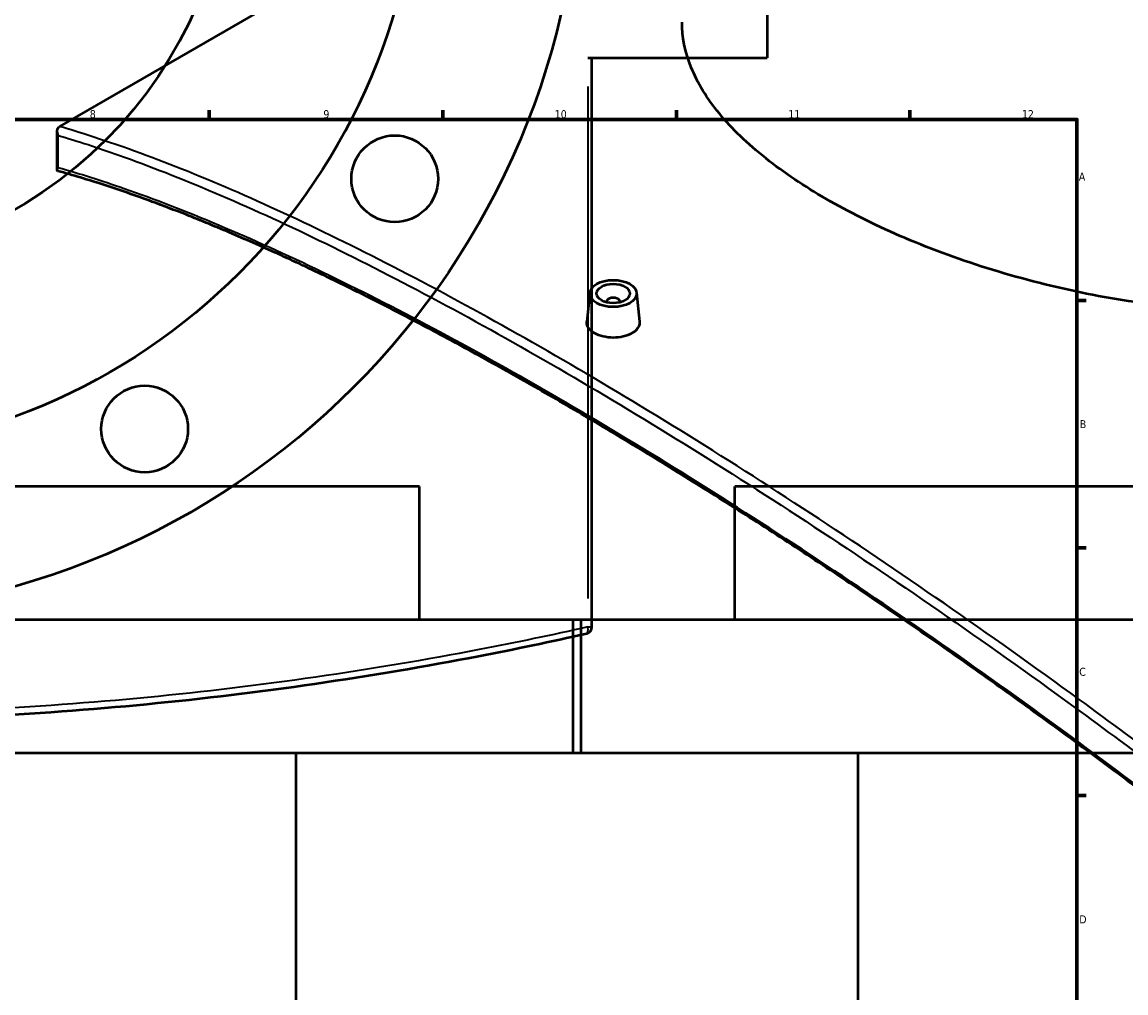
# Model space of a CAD drawing. Header units: millimetres. Extents: x -634 to 1186, y -411 to 930.
# Tile 11 of 13: x 505 to 836, y 312 to 603. Entities that reach past the tile are written whole.
import ezdxf

# ---------------------------------------------------------------- set-up
doc = ezdxf.new("R2010")
doc.units = ezdxf.units.MM
for name, color, linetype, lineweight in [('Border (ANSI)', 7, 'Continuous', 70), ('Dimension (ANSI)', 7, 'Continuous', 25), ('Visible (ANSI)', 7, 'Continuous', 50), ('Visible Narrow (ANSI)', 7, 'Continuous', 35)]:
    doc.layers.add(name, color=color, linetype=linetype, lineweight=lineweight)
doc.styles.add('Note Text (ANSI)', font='tahoma.ttf')
doc.dimstyles.new('Default - mm (ANSI)', dxfattribs={"dimtxt": 2.4, "dimasz": 2.5, "dimexe": 3.175, "dimexo": 1.6002, "dimgap": 0.8, "dimtad": 0, "dimtoh": 1, "dimdec": 0, "dimrnd": 1e-08, "dimzin": 4, "dimdsep": 46, "dimtxsty": 'Note Text (ANSI)', "dimcen": 0.09, "dimdle": 10, "dimclrd": 256, "dimclre": 256, "dimclrt": 5, "dimadec": 1, "dimazin": 1, "dimtfac": 1.27, "dimtofl": 0, "dimtmove": 0, "dimatfit": 3, "dimfxl": 1, "dimtolj": 1, "dimtzin": 4, "dimlwd": -1, "dimlwe": -1, "dimarcsym": 0})

# ---------------------------------------------------------------- blocks, each defined once
blk = doc.blocks.new('Borders Default Border')
at = {"layer": 'Border (ANSI)'}
for p, q in [((560.67, 574), (560.67, 576.8)), ((630.75, 574), (630.75, 576.8)), ((700.83, 574), (700.83, 576.8)), ((770.92, 574), (770.92, 576.8)), ((821, 519.75), (823.8, 519.75)), ((821, 445.5), (823.8, 445.5)), ((821, 371.25), (823.8, 371.25))]:
    blk.add_line(p, q, dxfattribs=at)
at = {"layer": 'Border (ANSI)', "flags": 128}
blk.add_lwpolyline([(20, 20), (20, 574), (821, 574), (821, 20), (20, 20)], dxfattribs=at)
at = {"layer": 'Border (ANSI)', "color": 5, "true_color": 0x0000ff, "char_height": 2.4, "attachment_point": 7, "style": 'Note Text (ANSI)'}
for s, insert in [('8', (524.84, 574.35)), ('9', (594.92, 574.35)), ('10', (664.35, 574.35)), ('11', (734.43, 574.4)), ('12', (804.52, 574.4)), ('A', (821.58, 555.68)), ('B', (821.87, 481.43)), ('C', (821.71, 407.13)), ('D', (821.72, 332.93))]:
    blk.add_mtext(s, dxfattribs=dict(at, insert=insert))
blk = doc.blocks.new('*D8')
at = {"layer": 'Defpoints', "color": 0, "transparency": 16777216}
for p in [(308.48, 852.46), (569.12, 464.96)]:
    blk.add_point(p, dxfattribs=at)
at = {"layer": 'Dimension (ANSI)', "transparency": 16777216}
for p, q in [((325.54, 827.1), (309.88, 850.39)), ((322.38, 827.1), (325.54, 827.1))]:
    blk.add_line(p, q, dxfattribs=at)
blk.add_solid([(310.22, 850.62), (309.53, 850.16), (308.48, 852.46)], dxfattribs=at)
at = {"layer": 'Dimension (ANSI)', "color": 5, "transparency": 16777216, "insert": (313.82, 828.39), "char_height": 2.4, "attachment_point": 1, "style": 'Note Text (ANSI)'}
blk.add_mtext('\\A1;∅467', dxfattribs=at)

msp = doc.modelspace()

# ---------------------------------------------------------------- linework, layer by layer
at = {"layer": 'Visible (ANSI)'}
for p, q in [((728.1, 724.96), (728.1, 592.46)), ((515.85, 571.88), (678.97, 666.05)), ((674.27, 592.46), (728.1, 592.46)), ((675.5, 421.81), (675.5, 592.46)), ((515.06, 558.81), (515.06, 570.44)), ((674.91, 522.06), (673.98, 513.42)), ((688.88, 522.06), (689.81, 513.42)), ((679.89, 519.36), (679.89, 519.17)), ((683.89, 519.36), (683.89, 519.17)), ((623.8, 463.93), (253.8, 463.93)), ((623.8, 423.93), (623.8, 463.93)), ((1088.38, 463.93), (718.38, 463.93)), ((718.38, 423.93), (718.38, 463.93)), ((672.3, 423.93), (205.3, 423.93)), ((1136.88, 423.93), (669.88, 423.93)), ((669.88, 383.93), (669.88, 423.93)), ((672.3, 383.93), (672.3, 423.93)), ((672.3, 383.93), (205.3, 383.93)), ((586.8, 185.86), (586.8, 383.93)), ((1136.88, 383.93), (669.88, 383.93)), ((755.38, 203.93), (755.38, 383.93))]:
    msp.add_line(p, q, dxfattribs=at)
for centre, radius in [((438.8, 658.71), 233.5), ((438.8, 658.71), 185), ((438.8, 658.71), 128.5), ((616.34, 556.21), 13), ((541.3, 481.18), 13)]:
    msp.add_circle(centre, radius, dxfattribs=at)
msp.add_arc((673.5, 421.81), 2, 282.6904, 0, dxfattribs=at)
for major_axis in [(-7, 0), (5, 0)]:
    msp.add_ellipse((681.89, 521.81), major_axis=major_axis, ratio=0.57735, dxfattribs=at)
msp.add_ellipse((681.89, 519.36), major_axis=(-2, 0), ratio=0.57735, start_param=2.963882, end_param=6.460896, dxfattribs=at)
for points, knots in [([(955.19, 535.35), (948.59, 531.54), (941.14, 528.15), (924.94, 522.62), (916.19, 520.47), (897.96, 517.53), (888.46, 516.73), (869.38, 516.38), (859.8, 516.83), (841.28, 518.68), (831.69, 520.14), (812.61, 524.08), (803.12, 526.55), (784.88, 532.28), (776.13, 535.54), (759.93, 542.55), (752.48, 546.3), (739.29, 553.91), (733.11, 558.04), (722.23, 566.66), (717.53, 571.17), (709.99, 580.32), (707.15, 584.97), (703.42, 594.2), (702.54, 598.78), (702.54, 603.2)], [0, 0, 0, 0, 2.799518, 2.799518, 5.599037, 5.599037, 8.398555, 8.398555, 11.198074, 11.198074, 13.997258, 13.997258, 16.796441, 16.796441, 19.595625, 19.595625, 22.394809, 22.394809, 25.193993, 25.193993, 27.993177, 27.993177, 30.792361, 30.792361, 33.591545, 33.591545, 33.591545, 33.591545]), ([(515.37, 569.24), (515.37, 569.24), (515.37, 569.24), (515.26, 569.47), (515.17, 569.71), (515.07, 570.17), (515.05, 570.41), (515.09, 570.87), (515.16, 571.1), (515.36, 571.47), (515.49, 571.63), (515.65, 571.75)], [-0.30217, -0.30217, -0.30217, -0.30217, -0.3014108, -0.3014108, -0.2236034, -0.2236034, -0.1481452, -0.1481452, -0.068479, -0.068479, 0, 0, 0, 0]), ([(515.27, 558.54), (515.2, 558.56), (515.15, 558.6), (515.06, 558.72), (515.05, 558.83), (515.14, 559.13), (515.23, 559.31), (515.37, 559.5), (515.37, 559.5), (515.37, 559.5)], [-0.3488157, -0.3488157, -0.3488157, -0.3488157, -0.276251, -0.276251, -0.1393177, -0.1393177, 0, 0, 0.0011376, 0.0011376, 0.0011376, 0.0011376]), ([(847.77, 366.9), (841.41, 371.75), (835.05, 376.55), (822.34, 386.02), (815.98, 390.69), (803.28, 399.91), (796.94, 404.45), (784.29, 413.4), (777.98, 417.8), (765.41, 426.46), (759.14, 430.72), (746.68, 439.09), (740.48, 443.19), (728.15, 451.24), (722.02, 455.18), (709.86, 462.9), (703.83, 466.67), (691.87, 474.03), (685.94, 477.62), (674.21, 484.62), (668.41, 488.02), (656.93, 494.64), (651.25, 497.85), (640.05, 504.07), (634.52, 507.08), (623.62, 512.89), (618.24, 515.69), (607.66, 521.09), (602.46, 523.67), (592.22, 528.63), (587.18, 531), (577.3, 535.52), (572.45, 537.67), (562.94, 541.73), (558.28, 543.65), (550.29, 546.81), (546.92, 548.09), (538.63, 551.15), (533.78, 552.84), (524.34, 555.92), (519.74, 557.3), (515.27, 558.54)], [6.174409, 6.174409, 6.174409, 6.174409, 8.61637, 8.61637, 11.058331, 11.058331, 13.500292, 13.500292, 15.942253, 15.942253, 18.384214, 18.384214, 20.826175, 20.826175, 23.268135, 23.268135, 25.710096, 25.710096, 28.152057, 28.152057, 30.594018, 30.594018, 33.035979, 33.035979, 35.47794, 35.47794, 37.919901, 37.919901, 40.361862, 40.361862, 42.803822, 42.803822, 45.245783, 45.245783, 47.687744, 47.687744, 49.519215, 49.519215, 52.266421, 52.266421, 55.013627, 55.013627, 55.013627, 55.013627]), ([(687.5, 509.88), (686.8, 509.47), (685.9, 509.12), (683.95, 508.66), (682.89, 508.55), (680.9, 508.57), (679.84, 508.69), (677.88, 509.16), (676.99, 509.52), (675.58, 510.33), (674.97, 510.84), (674.16, 511.96), (673.96, 512.57), (673.96, 513.23), (673.97, 513.32), (673.98, 513.42)], [0, 0, 0, 0, 0.298721, 0.298721, 0.597442, 0.597442, 0.896124, 0.896124, 1.194807, 1.194807, 1.493489, 1.493489, 1.792172, 1.792172, 1.840677, 1.840677, 1.840677, 1.840677]), ([(689.81, 513.42), (689.82, 513.33), (689.82, 513.23), (689.82, 512.56), (689.62, 511.94), (688.81, 510.8), (688.2, 510.29), (687.5, 509.88)], [4.1331092, 4.1331092, 4.1331092, 4.1331092, 4.1817853, 4.1817853, 4.4805062, 4.4805062, 4.7792271, 4.7792271, 4.7792271, 4.7792271]), ([(203.66, 419.86), (214.35, 417.45), (225.19, 415.19), (268.31, 406.87), (301.63, 401.99), (369.57, 395.41), (404.19, 393.71), (438.8, 393.71), (473.42, 393.71), (508.03, 395.41), (575.97, 401.99), (609.29, 406.87), (652.41, 415.19), (663.25, 417.45), (673.94, 419.86)], [1.431302, 1.431302, 1.431302, 1.431302, 4.969771, 4.969771, 15.334406, 15.334406, 25.699046, 25.699046, 25.699046, 36.063686, 36.063686, 46.428321, 46.428321, 49.966633, 49.966633, 49.966633, 49.966633])]:
    msp.add_open_spline(points, degree=3, knots=knots, dxfattribs=at)
msp.add_open_spline([(515.85, 571.88), (515.78, 571.84), (515.71, 571.79), (515.65, 571.75)], degree=3, dxfattribs=at)
at = {"layer": 'Visible Narrow (ANSI)'}
for p, q in [((674.27, 583.93), (674.27, 430.34)), ((515.37, 559.5), (515.37, 569.24)), ((674.38, 421.81), (675.5, 421.81))]:
    msp.add_line(p, q, dxfattribs=at)
msp.add_ellipse((673.5, 421.81), major_axis=(0.44, -1.95), ratio=0.374846, start_param=0.074329, end_param=1.412257, dxfattribs=at)
for points, knots in [([(849.52, 379.42), (840.25, 386.43), (830.98, 393.32), (794.58, 419.89), (767.54, 438.58), (714.78, 473.14), (689.08, 489.01), (664.57, 503.16), (640.06, 517.31), (616.74, 529.74), (573.28, 550.73), (553.13, 559.28), (528.23, 568.06), (521.93, 570.1), (515.85, 571.88)], [-49.966633, -49.966633, -49.966633, -49.966633, -46.428321, -46.428321, -36.063686, -36.063686, -25.699046, -25.699046, -25.699046, -15.334406, -15.334406, -4.969771, -4.969771, -1.295194, -1.295194, -1.295194, -1.295194]), ([(515.37, 569.24), (521.23, 567.5), (527.29, 565.52), (551.9, 556.81), (572.01, 548.25), (615.4, 527.26), (638.68, 514.84), (663.15, 500.71), (687.63, 486.58), (713.3, 470.74), (766, 436.25), (793.01, 417.61), (829.38, 391.11), (838.65, 384.24), (847.91, 377.25)], [1.431302, 1.431302, 1.431302, 1.431302, 4.969771, 4.969771, 15.334406, 15.334406, 25.699046, 25.699046, 25.699046, 36.063686, 36.063686, 46.428321, 46.428321, 49.966633, 49.966633, 49.966633, 49.966633]), ([(847.91, 367.51), (837.88, 375.17), (827.83, 382.68), (791.12, 409.6), (764.52, 428.05), (712.6, 462.15), (687.3, 477.79), (663.15, 491.73), (639.01, 505.66), (616.04, 517.9), (573.17, 538.52), (553.29, 546.91), (528.31, 555.61), (521.72, 557.71), (515.37, 559.5)], [6.174409, 6.174409, 6.174409, 6.174409, 10.019219, 10.019219, 20.242663, 20.242663, 30.466112, 30.466112, 30.466112, 40.68956, 40.68956, 50.913004, 50.913004, 54.757963, 54.757963, 54.757963, 54.757963]), ([(674.27, 421.81), (663.56, 419.41), (652.71, 417.14), (609.53, 408.85), (576.16, 403.97), (508.12, 397.41), (473.46, 395.71), (438.8, 395.71), (404.14, 395.71), (369.48, 397.41), (301.44, 403.98), (268.08, 408.85), (224.47, 417.23), (213.2, 419.58), (202.1, 422.09)], [-49.966633, -49.966633, -49.966633, -49.966633, -46.428321, -46.428321, -36.063686, -36.063686, -25.699046, -25.699046, -25.699046, -15.334406, -15.334406, -4.969771, -4.969771, -1.295194, -1.295194, -1.295194, -1.295194])]:
    msp.add_open_spline(points, degree=3, knots=knots, dxfattribs=at)

# ---------------------------------------------------------------- block references
msp.add_blockref('Borders Default Border', (0, 0))

# ---------------------------------------------------------------- dimensions: what is measured, and where the dimension line sits
at = {"layer": 'Dimension (ANSI)'}
dim = msp.add_diameter_dim_2p(p1=(569.12, 464.96), p2=(308.48, 852.46), dimstyle='Default - mm (ANSI)', override={"dimgap": 0.8, "dimtih": 1, "dimdec": 0, "dimlfac": 1, "dimtol": 0, "dimlim": 0, "dimtp": 0, "dimtm": 0, "dimtdec": 2}, dxfattribs=at)
dim.commit()
dim.dimension.update_dxf_attribs({"geometry": '*D8', "text_midpoint": (317.7, 827.1), "dimtype": 163})

doc.saveas('drawing.dxf')
